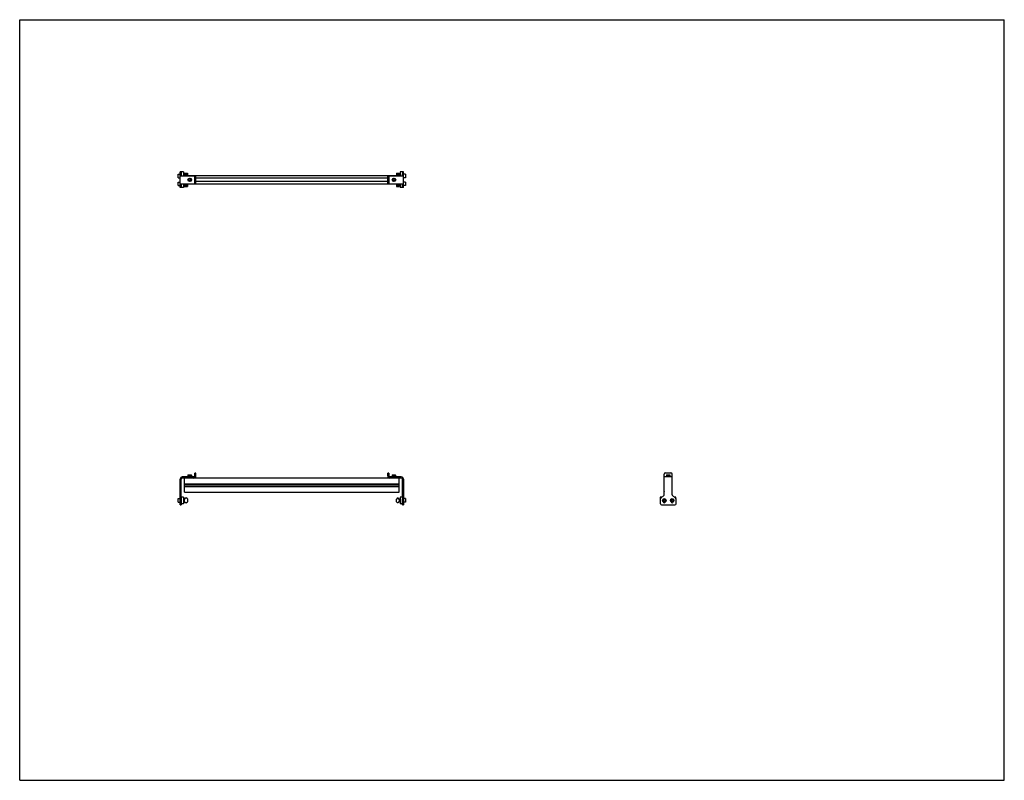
# Model space of a CAD drawing. Header units: inches. Extents: x 0 to 110, y 0 to 85.
import ezdxf

# ---------------------------------------------------------------- set-up
doc = ezdxf.new("R2010")
doc.units = ezdxf.units.IN
doc.header["$LTSCALE"] = 6.05
doc.header["$MEASUREMENT"] = 0
doc.layers.get('0').update_dxf_attribs({"linetype": 'CONTINUOUS'})
for name, color, linetype in [('200626M_BL3', 7, 'CONTINUOUS'), ('200626M_BL8', 7, 'CONTINUOUS'), ('202444_BL2', 7, 'CONTINUOUS'), ('202444_BL7', 7, 'CONTINUOUS'), ('207134_BL1', 7, 'CONTINUOUS'), ('207134_BL6', 7, 'CONTINUOUS'), ('207135_WW_207135_24_BL4', 7, 'CONTINUOUS'), ('9206XXM_920614M_BL10', 7, 'CONTINUOUS'), ('9206XXM_920614M_BL5', 7, 'CONTINUOUS'), ('9206XXM_920620M_BL0', 7, 'CONTINUOUS'), ('9206XXM_920620M_BL11', 7, 'CONTINUOUS'), ('9206XXM_920620M_BL12', 7, 'CONTINUOUS'), ('9206XXM_920620M_BL9', 7, 'CONTINUOUS')]:
    doc.layers.add(name, color=color, linetype=linetype)

# ---------------------------------------------------------------- blocks, each defined once
blk = doc.blocks.new('9206XXM_920620M_BL0', base_point=(18.05, 48.97))
at = {"layer": '9206XXM_920620M_BL0', "color": 7, "linetype": 'CONTINUOUS'}
for p, q in [((17.7, 66.84), (17.72, 66.86)), ((17.7, 66.49), (17.7, 66.84)), ((17.7, 66.49), (17.72, 66.47)), ((17.72, 66.47), (17.72, 66.86)), ((17.72, 66.86), (17.93, 66.86)), ((17.72, 66.47), (17.93, 66.47)), ((18.3, 66.55), (18.4, 66.55)), ((17.7, 31.46), (17.72, 31.48)), ((17.7, 31.1), (17.7, 31.46)), ((17.7, 31.1), (17.72, 31.08)), ((17.72, 31.08), (17.72, 31.48)), ((17.72, 31.48), (17.93, 31.48)), ((17.72, 31.08), (17.93, 31.08)), ((18.3, 31.4), (18.4, 31.4)), ((18.3, 31.16), (18.4, 31.16))]:
    blk.add_line(p, q, dxfattribs=at)
blk = doc.blocks.new('207134_BL1', base_point=(18.81, 49.37))
at = {"layer": '207134_BL1', "color": 7, "linetype": 'CONTINUOUS'}
for p, q in [((17.93, 66.23), (17.93, 67.98)), ((18.05, 67.98), (17.93, 67.98)), ((17.93, 67.54), (19.68, 67.54)), ((18.05, 67.79), (18.05, 67.54)), ((19.56, 66.66), (19.56, 67.54)), ((19.68, 66.66), (19.68, 67.54)), ((17.93, 66.66), (19.68, 66.66)), ((18.05, 66.23), (17.93, 66.23)), ((18.05, 66.66), (18.05, 66.41)), ((19.56, 34.02), (19.56, 34.34)), ((19.68, 34.34), (19.56, 34.34)), ((19.68, 34.02), (19.68, 34.34)), ((17.93, 30.77), (17.93, 33.66)), ((18.05, 31.66), (18.05, 33.66)), ((19.44, 33.9), (18.17, 33.9)), ((19.44, 33.78), (18.17, 33.78)), ((18.05, 31.45), (18.05, 30.77)), ((17.93, 30.77), (18.05, 30.77))]:
    blk.add_line(p, q, dxfattribs=at)
for centre, radius, start, end in [((18.17, 33.66), 0.24, 90, 180), ((18.17, 33.66), 0.12, 90, 180), ((19.44, 34.02), 0.24, 270, 360), ((19.44, 34.02), 0.12, 270, 360)]:
    blk.add_arc(centre, radius, start, end, dxfattribs=at)
blk = doc.blocks.new('202444_BL2', base_point=(18.18, 49.44))
at = {"layer": '202444_BL2', "color": 7, "linetype": 'CONTINUOUS'}
for p, q in [((18.05, 67.98), (18.05, 67.79)), ((18.3, 67.98), (18.05, 67.98)), ((18.3, 67.98), (18.3, 67.54)), ((18.05, 66.41), (18.05, 66.23)), ((18.3, 66.23), (18.05, 66.23)), ((18.3, 66.66), (18.3, 66.23)), ((18.05, 31.66), (18.05, 30.91)), ((18.3, 31.66), (18.05, 31.66)), ((18.3, 30.91), (18.05, 30.91)), ((18.3, 31.66), (18.3, 30.91))]:
    blk.add_line(p, q, dxfattribs=at)
blk = doc.blocks.new('200626M_BL3', base_point=(18.56, 49.43))
at = {"layer": '200626M_BL3', "color": 7, "linetype": 'CONTINUOUS'}
for p, q in [((18.4, 67.85), (18.4, 67.54)), ((18.4, 67.85), (18.73, 67.85)), ((18.5, 67.85), (18.5, 67.54)), ((18.6, 67.85), (18.6, 67.54)), ((18.73, 67.85), (18.73, 67.54)), ((18.4, 66.66), (18.4, 66.35)), ((18.4, 66.35), (18.73, 66.35)), ((18.5, 66.66), (18.5, 66.35)), ((18.6, 66.66), (18.6, 66.35)), ((18.73, 66.66), (18.73, 66.35)), ((18.4, 31.09), (18.4, 31.47)), ((18.4, 31.47), (18.5, 31.47)), ((18.5, 31.09), (18.4, 31.09)), ((18.5, 31.47), (18.5, 31.57)), ((18.5, 31.57), (18.6, 31.57)), ((18.5, 31.01), (18.5, 31.09)), ((18.6, 31.01), (18.5, 31.01)), ((18.73, 31.45), (18.6, 31.57)), ((18.6, 31.01), (18.73, 31.13)), ((18.73, 31.45), (18.73, 31.13))]:
    blk.add_line(p, q, dxfattribs=at)
blk = doc.blocks.new('207135_WW_207135_24_BL4', base_point=(45.66, 49.87))
at = {"layer": '207135_WW_207135_24_BL4', "color": 7, "linetype": 'CONTINUOUS'}
for p, q in [((18.42, 67.54), (18.42, 67.54)), ((42.38, 67.54), (18.42, 67.54)), ((41.12, 67.3), (19.68, 67.3)), ((42.38, 67.54), (42.38, 67.54)), ((18.42, 66.66), (18.42, 66.66)), ((18.42, 66.66), (42.38, 66.66)), ((41.12, 66.9), (19.68, 66.9)), ((42.38, 66.66), (42.38, 66.66)), ((18.42, 32.2), (18.42, 33.78)), ((18.42, 33.14), (42.38, 33.14)), ((18.42, 33.1), (42.38, 33.1)), ((18.42, 33.09), (42.38, 33.09)), ((41.36, 33.78), (19.44, 33.78)), ((42.38, 32.2), (42.38, 33.78)), ((72.01, 33.14), (72.01, 33.71)), ((72.01, 33.14), (72.01, 33.13)), ((72.89, 33.14), (72.89, 33.71)), ((72.89, 33.13), (72.89, 33.14)), ((18.42, 32.89), (42.38, 32.89)), ((18.42, 32.87), (42.38, 32.87)), ((18.42, 32.84), (42.38, 32.84)), ((18.42, 32.2), (42.38, 32.2)), ((72.01, 32.26), (72.01, 32.84)), ((72.01, 32.84), (72.01, 32.84)), ((72.89, 32.26), (72.89, 32.84)), ((72.89, 32.84), (72.89, 32.84))]:
    blk.add_line(p, q, dxfattribs=at)
for centre, start, end in [((72.07, 33.71), 161.5135, 180), ((72.83, 33.71), 0, 18.4865), ((72.07, 32.26), 180, 198.4865), ((72.83, 32.26), 341.5135, 360)]:
    blk.add_arc(centre, 0.0625, start, end, dxfattribs=at)
blk = doc.blocks.new('9206XXM_920614M_BL5', base_point=(19, 50.6))
at = {"layer": '9206XXM_920614M_BL5', "color": 7, "linetype": 'CONTINUOUS'}
for p, q in [((18.9, 67.16), (19, 67.22)), ((18.9, 67.04), (18.9, 67.16)), ((19, 67.22), (19.09, 67.16)), ((19.09, 67.16), (19.09, 67.04)), ((19, 66.99), (18.9, 67.04)), ((19.09, 67.04), (19, 66.99)), ((18.82, 34.13), (18.8, 34.11)), ((18.8, 34.11), (18.8, 33.9)), ((18.8, 34.11), (19.19, 34.11)), ((18.82, 34.13), (19.17, 34.13)), ((19.17, 34.13), (19.19, 34.11)), ((19.19, 34.11), (19.19, 33.9))]:
    blk.add_line(p, q, dxfattribs=at)
for radius in [0.197, 0.177, 0.114]:
    blk.add_circle((19, 67.1), radius, dxfattribs=at)
blk = doc.blocks.new('207134_BL6', base_point=(57.22, 49.37))
at = {"layer": '207134_BL6', "color": 7, "linetype": 'CONTINUOUS'}
for p, q in [((41.12, 67.54), (42.87, 67.54)), ((41.12, 66.66), (41.12, 67.54)), ((41.24, 67.54), (41.24, 66.66)), ((42.87, 67.98), (42.75, 67.98)), ((42.75, 67.54), (42.75, 67.79)), ((42.87, 66.23), (42.87, 67.98)), ((41.12, 66.66), (42.87, 66.66)), ((42.75, 66.41), (42.75, 66.66)), ((42.87, 66.23), (42.75, 66.23)), ((41.24, 34.34), (41.12, 34.34)), ((41.12, 34.02), (41.12, 34.34)), ((41.24, 34.34), (41.24, 34.02)), ((72.01, 31.92), (72.01, 34.22)), ((72.76, 34.34), (72.14, 34.34)), ((72.89, 31.92), (72.89, 34.22)), ((42.63, 33.9), (41.36, 33.9)), ((42.63, 33.78), (41.36, 33.78)), ((42.75, 31.66), (42.75, 33.66)), ((42.87, 33.66), (42.87, 30.77)), ((72.89, 33.9), (72.01, 33.9)), ((42.75, 30.77), (42.75, 31.45)), ((71.57, 31.45), (71.57, 30.9)), ((71.97, 31.83), (71.62, 31.54)), ((73.28, 31.54), (72.93, 31.83)), ((73.32, 31.45), (73.32, 30.9)), ((42.75, 30.77), (42.87, 30.77)), ((71.7, 30.77), (73.2, 30.77))]:
    blk.add_line(p, q, dxfattribs=at)
for centre, radius, start, end in [((72.14, 34.22), 0.125, 90, 180), ((72.76, 34.22), 0.125, 0, 90), ((41.36, 34.02), 0.24, 180, 270), ((41.36, 34.02), 0.12, 180, 270), ((42.63, 33.66), 0.24, 0, 90), ((42.63, 33.66), 0.12, 0, 90), ((71.89, 31.92), 0.125, 309.2144, 360), ((73.01, 31.92), 0.125, 180, 230.7856), ((71.7, 31.45), 0.125, 129.2144, 180), ((71.7, 30.9), 0.125, 180, 270), ((72.01, 31.15), 0.125, 188.3515, 351.6436), ((72.89, 31.15), 0.125, 188.3515, 351.6436), ((73.2, 30.9), 0.125, 270, 360), ((73.2, 31.45), 0.125, 0, 50.7856)]:
    blk.add_arc(centre, radius, start, end, dxfattribs=at)
blk = doc.blocks.new('202444_BL7', base_point=(57.91, 49.44))
at = {"layer": '202444_BL7', "color": 7, "linetype": 'CONTINUOUS'}
for p, q in [((42.75, 67.98), (42.5, 67.98)), ((42.5, 67.98), (42.5, 67.54)), ((42.75, 67.98), (42.75, 67.79)), ((42.5, 66.66), (42.5, 66.23)), ((42.75, 66.23), (42.5, 66.23)), ((42.75, 66.41), (42.75, 66.23)), ((42.75, 31.66), (42.5, 31.66)), ((42.5, 31.66), (42.5, 30.91)), ((42.75, 30.91), (42.5, 30.91)), ((42.75, 31.66), (42.75, 30.91)), ((71.57, 31.66), (71.57, 31.45)), ((71.76, 31.66), (71.57, 31.66)), ((73.32, 31.66), (73.14, 31.66)), ((73.32, 31.45), (73.32, 31.66))]:
    blk.add_line(p, q, dxfattribs=at)
blk = doc.blocks.new('200626M_BL8', base_point=(42.24, 49.42))
at = {"layer": '200626M_BL8', "color": 7, "linetype": 'CONTINUOUS'}
for p, q in [((42.08, 67.85), (42.4, 67.85)), ((42.08, 67.85), (42.08, 67.54)), ((42.2, 67.85), (42.2, 67.54)), ((42.3, 67.85), (42.3, 67.54)), ((42.4, 67.85), (42.4, 67.54)), ((42.08, 66.66), (42.08, 66.35)), ((42.08, 66.35), (42.4, 66.35)), ((42.2, 66.66), (42.2, 66.35)), ((42.3, 66.66), (42.3, 66.35)), ((42.4, 66.66), (42.4, 66.35)), ((42.2, 31.56), (42.08, 31.43)), ((42.08, 31.12), (42.08, 31.43)), ((42.08, 31.12), (42.2, 30.99)), ((42.2, 31.56), (42.3, 31.56)), ((42.3, 30.99), (42.2, 30.99)), ((42.3, 31.56), (42.3, 31.47)), ((42.3, 31.47), (42.4, 31.47)), ((42.4, 31.09), (42.3, 31.09)), ((42.3, 31.09), (42.3, 30.99)), ((42.4, 31.47), (42.4, 31.09))]:
    blk.add_line(p, q, dxfattribs=at)
blk = doc.blocks.new('9206XXM_920620M_BL9', base_point=(57.31, 48.97))
at = {"layer": '9206XXM_920620M_BL9', "color": 7, "linetype": 'CONTINUOUS'}
for p, q in [((42.5, 66.55), (42.4, 66.55)), ((43.09, 66.86), (42.87, 66.86)), ((43.09, 66.47), (42.87, 66.47)), ((43.09, 66.86), (43.11, 66.84)), ((43.09, 66.86), (43.09, 66.47)), ((43.11, 66.49), (43.09, 66.47)), ((43.11, 66.84), (43.11, 66.49)), ((42.5, 31.4), (42.4, 31.4)), ((42.5, 31.16), (42.4, 31.16)), ((43.09, 31.48), (42.87, 31.48)), ((43.09, 31.08), (42.87, 31.08)), ((43.11, 31.46), (43.09, 31.48)), ((43.09, 31.48), (43.09, 31.08)), ((43.11, 31.1), (43.09, 31.08)), ((43.11, 31.46), (43.11, 31.1)), ((71.91, 31.34), (72.01, 31.39)), ((71.91, 31.22), (71.91, 31.34)), ((72.01, 31.17), (71.91, 31.22)), ((72.01, 31.39), (72.11, 31.34)), ((72.11, 31.22), (72.01, 31.17)), ((72.11, 31.34), (72.11, 31.22))]:
    blk.add_line(p, q, dxfattribs=at)
for radius in [0.197, 0.177, 0.114]:
    blk.add_circle((72.01, 31.28), radius, dxfattribs=at)
blk = doc.blocks.new('9206XXM_920614M_BL10', base_point=(57.13, 50.6))
at = {"layer": '9206XXM_920614M_BL10', "color": 7, "linetype": 'CONTINUOUS'}
for p, q in [((41.71, 67.16), (41.81, 67.22)), ((41.71, 67.04), (41.71, 67.16)), ((41.81, 67.22), (41.91, 67.16)), ((41.91, 67.16), (41.91, 67.04)), ((41.81, 66.99), (41.71, 67.04)), ((41.91, 67.04), (41.81, 66.99)), ((41.63, 34.13), (41.61, 34.11)), ((41.61, 34.11), (42, 34.11)), ((41.61, 34.11), (41.61, 33.9)), ((41.63, 34.13), (41.98, 34.13)), ((42, 34.11), (41.98, 34.13)), ((42, 34.11), (42, 33.9)), ((72.27, 34.13), (72.25, 34.11)), ((72.25, 34.11), (72.25, 33.9)), ((72.25, 34.11), (72.65, 34.11)), ((72.27, 34.13), (72.63, 34.13)), ((72.63, 34.13), (72.65, 34.11)), ((72.65, 34.11), (72.65, 33.9))]:
    blk.add_line(p, q, dxfattribs=at)
for radius in [0.197, 0.177, 0.114]:
    blk.add_circle((41.81, 67.1), radius, dxfattribs=at)
blk = doc.blocks.new('9206XXM_920620M_BL11', base_point=(18.05, 67.54))
at = {"layer": '9206XXM_920620M_BL11', "color": 7, "linetype": 'CONTINUOUS'}
for p, q in [((17.7, 67.72), (17.72, 67.74)), ((17.7, 67.36), (17.7, 67.72)), ((17.7, 67.36), (17.72, 67.34)), ((17.72, 67.34), (17.72, 67.74)), ((17.72, 67.74), (17.93, 67.74)), ((17.72, 67.34), (17.93, 67.34)), ((18.3, 67.66), (18.4, 67.66))]:
    blk.add_line(p, q, dxfattribs=at)
blk = doc.blocks.new('9206XXM_920620M_BL12', base_point=(57.74, 49.41))
at = {"layer": '9206XXM_920620M_BL12', "color": 7, "linetype": 'CONTINUOUS'}
for p, q in [((42.5, 67.66), (42.4, 67.66)), ((43.09, 67.74), (42.87, 67.74)), ((43.09, 67.34), (42.87, 67.34)), ((43.09, 67.74), (43.11, 67.72)), ((43.09, 67.74), (43.09, 67.34)), ((43.11, 67.36), (43.09, 67.34)), ((43.11, 67.72), (43.11, 67.36)), ((72.79, 31.34), (72.89, 31.39)), ((72.79, 31.22), (72.79, 31.34)), ((72.89, 31.17), (72.79, 31.22)), ((72.89, 31.39), (72.98, 31.34)), ((72.98, 31.22), (72.89, 31.17)), ((72.98, 31.34), (72.98, 31.22))]:
    blk.add_line(p, q, dxfattribs=at)
for radius in [0.197, 0.177, 0.114]:
    blk.add_circle((72.89, 31.28), radius, dxfattribs=at)

msp = doc.modelspace()

# ---------------------------------------------------------------- linework, layer by layer
at = {"color": 7, "linetype": 'CONTINUOUS'}
for p, q in [((0, 0), (0, 85)), ((0, 85), (110, 85)), ((110, 0), (110, 85)), ((0, 0), (110, 0))]:
    msp.add_line(p, q, dxfattribs=at)

# ---------------------------------------------------------------- block references
at = {"layer": '200626M_BL3'}
msp.add_blockref('200626M_BL3', (18.56, 49.43), dxfattribs=at)
at = {"layer": '200626M_BL8'}
msp.add_blockref('200626M_BL8', (42.24, 49.42), dxfattribs=at)
at = {"layer": '202444_BL2'}
msp.add_blockref('202444_BL2', (18.18, 49.44), dxfattribs=at)
at = {"layer": '202444_BL7'}
msp.add_blockref('202444_BL7', (57.91, 49.44), dxfattribs=at)
at = {"layer": '207134_BL1'}
msp.add_blockref('207134_BL1', (18.81, 49.37), dxfattribs=at)
at = {"layer": '207134_BL6'}
msp.add_blockref('207134_BL6', (57.22, 49.37), dxfattribs=at)
at = {"layer": '207135_WW_207135_24_BL4'}
msp.add_blockref('207135_WW_207135_24_BL4', (45.66, 49.87), dxfattribs=at)
at = {"layer": '9206XXM_920614M_BL10'}
msp.add_blockref('9206XXM_920614M_BL10', (57.13, 50.6), dxfattribs=at)
at = {"layer": '9206XXM_920614M_BL5'}
msp.add_blockref('9206XXM_920614M_BL5', (19, 50.6), dxfattribs=at)
at = {"layer": '9206XXM_920620M_BL0'}
msp.add_blockref('9206XXM_920620M_BL0', (18.05, 48.97), dxfattribs=at)
at = {"layer": '9206XXM_920620M_BL11'}
msp.add_blockref('9206XXM_920620M_BL11', (18.05, 67.54), dxfattribs=at)
at = {"layer": '9206XXM_920620M_BL12'}
msp.add_blockref('9206XXM_920620M_BL12', (57.74, 49.41), dxfattribs=at)
at = {"layer": '9206XXM_920620M_BL9'}
msp.add_blockref('9206XXM_920620M_BL9', (57.31, 48.97), dxfattribs=at)

doc.saveas('drawing.dxf')
